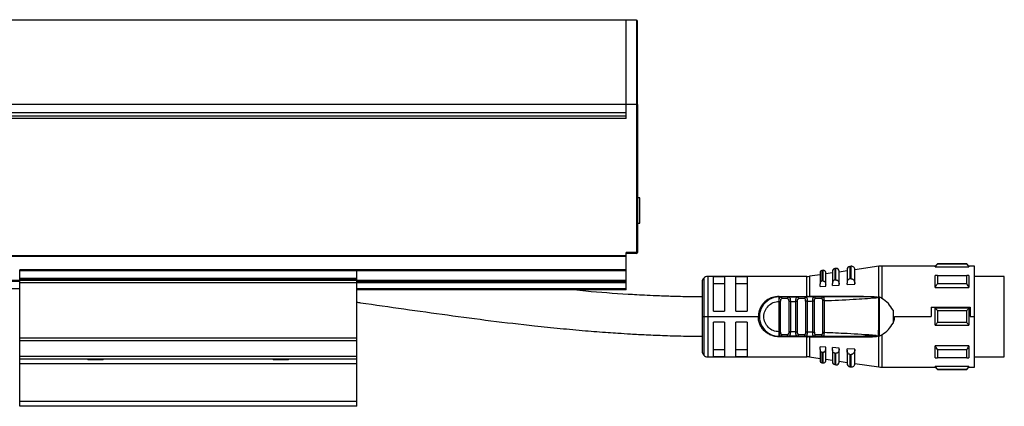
# Model space of a CAD drawing. Header units: millimetres. Extents: x -781 to 2310, y 413 to 796.
# Tile 5 of 9: x 206 to 381, y 570 to 639. Entities that reach past the tile are written whole.
import ezdxf

# ---------------------------------------------------------------- set-up
doc = ezdxf.new("R2010")
doc.units = ezdxf.units.MM

# ---------------------------------------------------------------- blocks, each defined once
blk = doc.blocks.new('Drawing View2')
at = {"color": 7, "linetype": 'Continuous', "lineweight": 25}
for p, q in [((48, 50.17), (-248, 50.17)), ((49.8, 50.17), (48, 50.17)), ((49.8, 50.17), (49.8, 35.17)), ((50, 35.17), (50, 49.97)), ((48, 35.17), (-248, 35.17)), ((48, 33.67), (48, 35.17)), ((49.8, 35.17), (48, 35.17)), ((49.8, 35.17), (49.8, 8.87)), ((49.8, 35.17), (50, 35.17)), ((50, 35.17), (50, 8.87)), ((48, 33.67), (-248, 33.67)), ((48, 32.67), (48, 33.67)), ((-248, 33.17), (48, 33.17)), ((48, 32.67), (-248, 32.67)), ((50.4, 18.56), (50, 18.56)), ((50.4, 14.06), (50.4, 18.56)), ((50, 14.06), (50.4, 14.06)), ((49.8, 8.87), (48, 8.87)), ((48, 8.26), (48, 8.87)), ((49.8, 8.73), (49.8, 8.87)), ((49.8, 8.87), (50, 8.87)), ((48, 8.26), (-248, 8.26)), ((48, 8.12), (-248, 8.12)), ((49.8, 8.67), (48, 8.67)), ((48, 8.12), (48, 8.26)), ((48, 5.73), (48, 8.12)), ((49.8, 8.67), (49.8, 8.73)), ((-60, 5.55), (-60, 5.75)), ((0, 5.75), (-60, 5.75)), ((0, 5.55), (-60, 5.55)), ((-60, 4.19), (-60, 5.55)), ((0, 5.55), (0, 5.75)), ((48, 5.73), (0, 5.73)), ((48, 5.59), (0, 5.59)), ((0, 4.19), (0, 5.55)), ((48, 5.59), (48, 5.73)), ((48, 3.87), (48, 5.59)), ((83.04, 5.67), (82.84, 5.64)), ((82.84, 5.64), (82.84, 3.76)), ((83.04, 3.78), (83.04, 5.67)), ((83.5, 3.2), (83.5, 5.27)), ((84.7, 5.47), (84.7, 3.33)), ((85.33, 6), (85.13, 5.97)), ((85.13, 5.97), (85.13, 3.94)), ((85.33, 3.95), (85.33, 6)), ((87.3, 5.57), (85.9, 5.37)), ((85.9, 3.22), (85.9, 5.5)), ((87.3, 5.76), (87.3, 3.4)), ((88.01, 6.38), (87.81, 6.35)), ((87.81, 6.35), (87.81, 4.14)), ((88.01, 4.16), (88.01, 6.38)), ((92.95, 6.39), (88.7, 5.78)), ((88.7, 3.25), (88.7, 5.79)), ((92.95, 0.92), (92.95, 6.39)), ((103, 6.43), (93.52, 6.43)), ((93.52, 6.43), (93.52, 0.66)), ((103.4, 6.83), (103, 6.43)), ((103, 6.3), (103, 6.43)), ((103, 6.3), (109, 6.3)), ((108.6, 6.83), (103.4, 6.83)), ((108.6, 6.77), (103.4, 6.77)), ((109, 6.43), (108.6, 6.83)), ((108.6, 6.77), (108.6, 6.83)), ((110, 6.43), (109, 6.43)), ((110, -2.57), (110, 6.43)), ((-60, 3.87), (-140, 3.87)), ((-60, 3.67), (-140, 3.67)), ((-60, 4.05), (-60, 4.19)), ((0, 4.19), (-60, 4.19)), ((0, 4.05), (-60, 4.05)), ((-60, 3.87), (-60, 4.05)), ((0, 3.87), (-60, 3.87)), ((-60, 3.47), (-60, 3.87)), ((0, 4.05), (0, 4.19)), ((0, 3.87), (0, 4.05)), ((0, 3.47), (0, 3.87)), ((48, 3.87), (0, 3.87)), ((48, 3.67), (0, 3.67)), ((48, 3.67), (48, 3.87)), ((48, 3.47), (48, 3.67)), ((61.5, 3.58), (61.5, -2.57)), ((61.79, 4.29), (61.79, -2.57)), ((80.17, 4.58), (62.5, 4.58)), ((62.5, 4.58), (62.5, -2.57)), ((65.5, 4.51), (63.5, 4.51)), ((63.5, -1.57), (63.5, 4.51)), ((65.5, 4.51), (65.5, -1.57)), ((69.5, 4.51), (67.5, 4.51)), ((67.5, -1.57), (67.5, 4.51)), ((69.5, 4.51), (69.5, -1.57)), ((80.17, 1.03), (80.17, 4.58)), ((82.5, 4.88), (80.6, 4.61)), ((80.6, 4.61), (80.6, 1.03)), ((82.5, 5.24), (82.5, 3.28)), ((84.7, 5.2), (83.5, 5.03)), ((88.01, 4.16), (88.1, 4.16)), ((103.4, 4.76), (108.6, 4.76)), ((109, 4.76), (109, 2.64)), ((115.3, 4.55), (110, 4.55)), ((115.3, -8.33), (115.3, 4.55)), ((-60, 2.37), (-140, 2.37)), ((0, 3.47), (-60, 3.47)), ((-60, -6.38), (-60, 3.47)), ((0, -6.38), (0, 3.47)), ((48, 3.47), (0, 3.47)), ((48, 2.37), (0, 2.37)), ((48, 2.17), (0, 2.17)), ((48, 2.37), (48, 3.47)), ((48, 2.17), (48, 2.37)), ((63.5, 3.34), (65.5, 3.34)), ((67.5, 3.34), (69.5, 3.34)), ((82.5, 2.79), (82.5, 3.28)), ((82.5, 2.79), (83.5, 2.86)), ((83.5, 2.86), (83.5, 3.2)), ((84.7, 2.95), (84.7, 3.33)), ((84.7, 2.95), (85.9, 3.03)), ((85.9, 3.03), (85.9, 3.22)), ((87.3, 3.13), (87.3, 3.4)), ((87.3, 3.13), (88.7, 3.23)), ((88.7, 3.23), (88.7, 3.25)), ((103, 2.64), (109, 2.64)), ((108.6, 3.29), (103.4, 3.29)), ((75.19, 0.13), (75.2, 0.34)), ((75.19, -5.27), (75.19, 0.13)), ((75.2, 1.03), (80.17, 1.03)), ((75.2, 0.93), (75.52, 0.93)), ((75.48, -5.27), (75.48, 0.13)), ((76.89, 0.93), (75.52, 0.93)), ((76.69, 0.63), (75.71, 0.63)), ((76.89, 0.93), (76.81, 0.91)), ((76.89, 0.93), (78.49, 0.93)), ((76.92, 0.14), (76.92, -5.28)), ((77.21, 0.14), (78.19, 0.15)), ((77.21, 0.14), (77.21, -5.28)), ((78.48, 0.15), (78.19, 0.15)), ((78.19, -5.29), (78.19, 0.15)), ((78.48, -5.29), (78.48, 0.15)), ((79.93, 0.93), (78.49, 0.93)), ((79.72, 0.63), (78.69, 0.63)), ((79.93, 0.93), (79.85, 0.91)), ((79.92, 0.18), (79.92, -5.33)), ((80.21, 0.18), (80.21, -5.33)), ((81.39, 0.93), (80.57, 0.93)), ((90.26, 1.04), (80.6, 1.03)), ((81.19, 0.21), (81.48, 0.21)), ((81.19, -5.35), (81.19, 0.21)), ((83.01, 0.93), (81.43, 0.93)), ((81.48, -5.35), (81.48, 0.21)), ((82.78, 0.63), (81.65, 0.63)), ((82.92, 0.27), (82.92, -5.41)), ((83.01, 0.93), (82.93, 0.91)), ((83.01, 0.93), (83.07, 0.9)), ((83.21, 0.27), (83.21, -5.41)), ((92.72, 0.83), (92.49, 0.79)), ((92.72, 0.83), (92.95, 0.92)), ((93.01, 0.92), (93, -6.06)), ((63.5, -1.57), (65.5, -1.57)), ((67.5, -1.57), (69.5, -1.57)), ((95.5, -1.43), (95.5, -3.71)), ((102.29, -0.91), (102.29, -2.57)), ((102.29, -0.91), (109.2, -0.91)), ((109, -1.07), (103, -1.07)), ((103.4, -1.51), (108.6, -1.51)), ((109, -1.07), (109, -4.07)), ((109.2, -0.91), (109.2, -2.57)), ((61.5, -2.57), (61.5, -8.72)), ((61.5, -2.57), (61.79, -2.57)), ((61.79, -2.57), (62.5, -2.57)), ((61.79, -2.57), (61.79, -9.43)), ((62.5, -2.57), (71.5, -2.57)), ((62.5, -2.57), (62.5, -9.72)), ((95.77, -2.57), (102.29, -2.57)), ((109.2, -2.57), (110, -2.57)), ((110, -11.57), (110, -2.57)), ((65.5, -3.57), (63.5, -3.57)), ((63.5, -9.65), (63.5, -3.57)), ((65.5, -3.57), (65.5, -9.65)), ((67.5, -9.65), (67.5, -3.57)), ((69.5, -3.57), (67.5, -3.57)), ((69.5, -3.57), (69.5, -9.65)), ((103, -4.07), (109, -4.07)), ((108.6, -3.63), (103.4, -3.63)), ((-60, -6.9), (-60, -6.38)), ((0, -6.38), (-60, -6.38)), ((0, -6.9), (-60, -6.9)), ((-60, -9.64), (-60, -6.9)), ((0, -6.9), (0, -6.38)), ((0, -9.64), (0, -6.9)), ((75.2, -5.44), (75.19, -5.27)), ((75.2, -5.48), (75.2, -5.44)), ((75.52, -6.07), (75.2, -6.07)), ((80.17, -6.17), (75.2, -6.17)), ((75.46, -6.06), (75.52, -6.07)), ((75.52, -6.07), (76.89, -6.07)), ((75.71, -5.77), (76.69, -5.77)), ((76.89, -6.07), (76.81, -6.05)), ((78.49, -6.07), (76.89, -6.07)), ((78.19, -5.29), (77.21, -5.28)), ((78.19, -5.29), (78.48, -5.29)), ((78.49, -6.07), (78.44, -6.05)), ((78.49, -6.07), (79.93, -6.07)), ((78.69, -5.77), (79.72, -5.77)), ((79.93, -6.07), (79.85, -6.05)), ((80.17, -6.07), (80.17, -6.17)), ((80.17, -9.72), (80.17, -6.17)), ((80.6, -6.17), (90.26, -6.19)), ((80.6, -6.17), (80.6, -9.75)), ((81.43, -6.07), (81.36, -6.04)), ((81.39, -6.06), (81.52, -6.05)), ((81.43, -6.07), (81.51, -6.05)), ((81.43, -6.07), (83.01, -6.07)), ((81.65, -5.77), (82.78, -5.77)), ((83.01, -6.07), (82.93, -6.05)), ((90.88, -6.07), (90.23, -6.07)), ((90.88, -6.07), (92.61, -6.07)), ((92.49, -5.93), (92.72, -5.98)), ((92.49, -5.93), (92.59, -5.96)), ((92.72, -5.98), (92.93, -6.06)), ((92.95, -11.53), (92.95, -6.06)), ((93, -6.06), (93.52, -5.81)), ((93.52, -5.81), (93.52, -11.57)), ((65.5, -8.49), (63.5, -8.49)), ((69.5, -8.49), (67.5, -8.49)), ((83.5, -8), (82.5, -7.93)), ((82.5, -8.42), (82.5, -7.93)), ((82.5, -8.42), (82.5, -10.39)), ((83.5, -8.34), (83.5, -8)), ((83.5, -10.42), (83.5, -8.34)), ((85.9, -8.18), (84.7, -8.09)), ((84.7, -8.47), (84.7, -8.09)), ((84.7, -8.47), (84.7, -10.62)), ((85.9, -8.36), (85.9, -8.18)), ((85.9, -10.65), (85.9, -8.36)), ((88.7, -8.37), (87.3, -8.28)), ((87.3, -8.54), (87.3, -8.28)), ((87.3, -8.54), (87.3, -10.9)), ((88.7, -8.4), (88.7, -8.37)), ((88.7, -10.93), (88.7, -8.4)), ((109, -7.79), (103, -7.79)), ((103.4, -8.43), (108.6, -8.43)), ((109, -7.79), (109, -9.91)), ((115.3, -9.7), (115.3, -8.33)), ((0, -9.64), (-60, -9.64)), ((-60, -10.12), (-60, -9.64)), ((0, -10.12), (-60, -10.12)), ((-60, -10.98), (-60, -10.12)), ((-47.93, -10.12), (-47.8, -10.25)), ((-45.2, -10.25), (-47.8, -10.25)), ((-45.2, -10.25), (-45.07, -10.12)), ((-14.93, -10.12), (-14.8, -10.25)), ((-12.2, -10.25), (-14.8, -10.25)), ((-12.2, -10.25), (-12.07, -10.12)), ((0, -10.12), (0, -9.64)), ((0, -10.98), (0, -10.12)), ((62.5, -9.72), (80.17, -9.72)), ((63.5, -9.65), (65.5, -9.65)), ((67.5, -9.65), (69.5, -9.65)), ((80.6, -9.75), (82.5, -10.03)), ((82.84, -8.91), (82.84, -10.78)), ((83.5, -10.17), (84.7, -10.34)), ((85.13, -9.08), (85.13, -11.11)), ((85.9, -10.52), (87.3, -10.72)), ((87.81, -9.29), (87.81, -11.5)), ((88.1, -9.3), (88.01, -9.3)), ((88.01, -11.53), (88.01, -9.3)), ((108.6, -9.91), (103.4, -9.91)), ((110, -9.7), (115.3, -9.7)), ((0, -10.98), (-60, -10.98)), ((-60, -17.67), (-60, -10.98)), ((0, -17.67), (0, -10.98)), ((82.84, -10.78), (83.04, -10.81)), ((85.13, -11.11), (85.33, -11.14)), ((87.81, -11.5), (88.01, -11.53)), ((88.7, -10.92), (92.95, -11.53)), ((93.52, -11.57), (103, -11.57)), ((109, -11.45), (103, -11.45)), ((103, -11.57), (103.4, -11.97)), ((103.4, -11.91), (108.6, -11.91)), ((103.4, -11.91), (103.4, -11.97)), ((103.4, -11.97), (108.6, -11.97)), ((108.6, -11.97), (109, -11.57)), ((109, -11.45), (109, -11.57)), ((109, -11.57), (110, -11.57)), ((0, -17.67), (-60, -17.67)), ((-60, -18.53), (-60, -17.67)), ((0, -18.53), (-60, -18.53)), ((0, -18.53), (0, -17.67))]:
    blk.add_line(p, q, dxfattribs=at)
at = {"color": 7, "linetype": 'Continuous', "lineweight": 25, "flags": 128}
for points in [[(103.4, 6.83), (103.4, 6.82), (103.4, 6.81), (103.4, 6.79), (103.4, 6.77)], [(109, 6.43), (109, 6.42), (109, 6.4), (109, 6.36), (109, 6.3)], [(83.04, 3.78), (82.93, 3.77), (82.84, 3.76)], [(85.33, 3.95), (85.22, 3.94), (85.13, 3.94)], [(88.01, 4.16), (87.9, 4.15), (87.81, 4.14)], [(103, 2.64), (103, 2.94), (103, 3.24), (103, 3.52), (103, 3.79), (103, 4.05), (103, 4.3), (103, 4.54), (103, 4.76)], [(103.4, 4.76), (103.4, 4.6), (103.4, 4.43), (103.4, 4.25), (103.4, 4.07), (103.4, 3.88), (103.4, 3.69), (103.4, 3.49), (103.4, 3.29)], [(108.6, 3.29), (108.6, 3.49), (108.6, 3.69), (108.6, 3.88), (108.6, 4.07), (108.6, 4.25), (108.6, 4.43), (108.6, 4.6), (108.6, 4.76)], [(75.52, 0.93), (75.56, 0.92), (75.59, 0.91), (75.63, 0.88), (75.66, 0.84), (75.68, 0.79), (75.7, 0.74), (75.71, 0.69), (75.71, 0.63)], [(103, -4.07), (103, -3.7), (103, -3.32), (103, -2.95), (103, -2.57), (103, -2.2), (103, -1.82), (103, -1.44), (103, -1.07)], [(103.4, -1.51), (103.4, -1.78), (103.4, -2.04), (103.4, -2.31), (103.4, -2.57), (103.4, -2.84), (103.4, -3.1), (103.4, -3.37), (103.4, -3.63)], [(108.6, -3.63), (108.6, -3.37), (108.6, -3.1), (108.6, -2.84), (108.6, -2.57), (108.6, -2.31), (108.6, -2.04), (108.6, -1.78), (108.6, -1.51)], [(75.52, -6.07), (75.56, -6.07), (75.59, -6.05), (75.63, -6.02), (75.66, -5.98), (75.68, -5.94), (75.7, -5.89), (75.71, -5.83), (75.71, -5.77)], [(92.49, -5.93), (92.68, -6), (92.7, -6.01), (92.71, -6.01), (92.71, -6.01), (92.72, -6.02), (92.72, -6.02), (92.72, -6.02), (92.72, -6.02), (92.72, -6.02), (92.72, -6.02)], [(103, -9.91), (103, -9.68), (103, -9.45), (103, -9.2), (103, -8.94), (103, -8.66), (103, -8.38), (103, -8.09), (103, -7.79)], [(103.4, -8.43), (103.4, -8.63), (103.4, -8.83), (103.4, -9.02), (103.4, -9.21), (103.4, -9.39), (103.4, -9.57), (103.4, -9.74), (103.4, -9.91)], [(108.6, -9.91), (108.6, -9.74), (108.6, -9.57), (108.6, -9.39), (108.6, -9.21), (108.6, -9.02), (108.6, -8.83), (108.6, -8.63), (108.6, -8.43)], [(82.84, -8.91), (82.96, -8.91), (83.04, -8.92)], [(83.04, -10.81), (83.04, -10.79), (83.04, -10.59), (83.04, -10.21), (83.04, -9.65), (83.04, -8.92)], [(85.13, -9.08), (85.24, -9.09), (85.33, -9.1)], [(85.33, -11.14), (85.33, -11.11), (85.33, -10.91), (85.33, -10.49), (85.33, -9.88), (85.33, -9.1)], [(87.81, -9.29), (87.93, -9.29), (88.01, -9.3)], [(103, -11.57), (103, -11.56), (103, -11.54), (103, -11.5), (103, -11.45)], [(108.6, -11.97), (108.6, -11.97), (108.6, -11.96), (108.6, -11.94), (108.6, -11.91)]]:
    blk.add_lwpolyline(points, dxfattribs=at)
at = {"color": 7, "linetype": 'Continuous', "lineweight": 25}
for centre, radius, start, end in [((49.8, 49.97), 0.2, 0.0139, 90), ((49.8, 8.87), 0.2, 270, 360), ((82.9, 5.24), 0.4, 98.1899, 180), ((83.1, 5.27), 0.4, 0, 98.1899), ((85.2, 5.47), 0.5, 98.1899, 180), ((85.4, 5.5), 0.5, 0, 98.1899), ((87.9, 5.76), 0.6, 98.1899, 180), ((88.1, 5.79), 0.6, 0, 98.1899), ((93.52, 2.43), 4, 90, 98.1899), ((62.5, 3.58), 1, 135, 180), ((62.5, 3.58), 1, 90, 135), ((80.17, 7.58), 3, 270, 278.1899), ((75.2, -2.57), 3.5, 90, 270.0002), ((78.43, 0.67), 0.266, 351.1423, 76.7856), ((-80.42, 1.01), 160.58, 359.9707, 0.0061), ((80.45, 1.01), 0.142, 322.5755, 5.7889), ((81.38, 0.66), 0.269, 352.5997, 79.8789), ((78.43, -5.81), 0.266, 283.2147, 8.8578), ((80.33, -6.18), 0.261, 1.6222, 23.1757), ((62.5, -8.72), 1, 180, 225), ((62.5, -8.72), 1, 225, 270), ((80.17, -12.72), 3, 81.8101, 90), ((82.9, -10.39), 0.4, 180, 261.8101), ((83.1, -10.42), 0.4, 261.8101, 0), ((85.2, -10.62), 0.5, 180, 261.8101), ((85.4, -10.65), 0.5, 261.8101, 0), ((87.9, -10.9), 0.6, 180, 261.8101), ((88.1, -10.93), 0.6, 261.8101, 0), ((93.52, -7.57), 4, 261.8101, 270)]:
    blk.add_arc(centre, radius, start, end, dxfattribs=at)
for points, knots in [([(48, 35.17), (48, 36.15), (48, 38.12), (48, 40.95), (48, 43.56), (48, 45.85), (48, 47.72), (48, 49.13), (48, 49.94), (48, 50.27), (48, 50.17), (48, 50.17)], [0, 0, 0, 0, 0.124998, 0.249997, 0.374995, 0.499994, 0.624992, 0.74999, 0.874989, 0.999987, 1, 1, 1, 1]), ([(103, 6.3), (103.07, 6.39), (103.2, 6.55), (103.34, 6.7), (103.4, 6.77)], [0, 0, 0, 0, 0.553792, 1, 1, 1, 1]), ([(108.6, 6.77), (108.68, 6.68), (108.81, 6.53), (108.94, 6.37), (109, 6.3)], [0, 0, 0, 0, 0.566189, 1, 1, 1, 1]), ([(82.84, 3.76), (82.82, 3.76), (82.78, 3.75), (82.7, 3.72), (82.6, 3.63), (82.52, 3.48), (82.51, 3.35), (82.5, 3.28)], [0, 0, 0, 0, 0.096571, 0.197429, 0.41274, 0.676188, 1, 1, 1, 1]), ([(83.04, 3.78), (83.05, 3.78), (83.07, 3.78), (83.09, 3.78), (83.1, 3.78)], [0, 0, 0, 0, 0.553505, 1, 1, 1, 1]), ([(83.1, 3.78), (83.12, 3.77), (83.17, 3.76), (83.26, 3.72), (83.38, 3.62), (83.48, 3.43), (83.49, 3.28), (83.5, 3.2)], [0, 0, 0, 0, 0.092113, 0.190371, 0.409273, 0.68628, 1, 1, 1, 1]), ([(85.13, 3.94), (85.1, 3.93), (85.05, 3.93), (84.95, 3.88), (84.83, 3.78), (84.72, 3.58), (84.71, 3.42), (84.7, 3.33)], [0, 0, 0, 0, 0.095358, 0.192264, 0.405805, 0.669689, 1, 1, 1, 1]), ([(85.33, 3.95), (85.34, 3.95), (85.37, 3.95), (85.39, 3.95), (85.4, 3.95)], [0, 0, 0, 0, 0.553052, 1, 1, 1, 1]), ([(85.4, 3.95), (85.43, 3.95), (85.49, 3.94), (85.61, 3.88), (85.75, 3.75), (85.87, 3.51), (85.89, 3.32), (85.9, 3.22)], [0, 0, 0, 0, 0.090894, 0.187707, 0.403221, 0.680517, 1, 1, 1, 1]), ([(87.81, 4.14), (87.78, 4.14), (87.72, 4.13), (87.6, 4.08), (87.45, 3.95), (87.32, 3.71), (87.31, 3.51), (87.3, 3.4)], [0, 0, 0, 0, 0.09377, 0.189049, 0.400199, 0.66412, 1, 1, 1, 1]), ([(88.1, 4.16), (88.13, 4.15), (88.21, 4.14), (88.35, 4.07), (88.52, 3.91), (88.67, 3.62), (88.69, 3.38), (88.7, 3.25)], [0, 0, 0, 0, 0.089482, 0.184693, 0.396628, 0.674165, 1, 1, 1, 1]), ([(103.4, 4.76), (103.32, 4.76), (103.19, 4.76), (103.06, 4.76), (103, 4.76)], [0, 0, 0, 0, 0.566235, 1, 1, 1, 1]), ([(109, 4.76), (108.93, 4.76), (108.8, 4.76), (108.66, 4.76), (108.6, 4.76)], [0, 0, 0, 0, 0.553742, 1, 1, 1, 1]), ([(61.5, 0.94), (60.86, 0.94), (59.2, 0.95), (56.68, 1.01), (54.05, 1.1), (51.83, 1.2), (49.96, 1.29), (46.33, 1.51), (42.58, 1.75), (39.35, 2.1), (38.63, 2.17)], [0, 0, 0, 0, 0.084202, 0.216349, 0.330994, 0.42814, 0.507782, 0.575585, 0.905031, 1, 1, 1, 1]), ([(103, 2.64), (103.07, 2.76), (103.2, 2.98), (103.34, 3.19), (103.4, 3.29)], [0, 0, 0, 0, 0.553792, 1, 1, 1, 1]), ([(108.6, 3.29), (108.68, 3.16), (108.81, 2.95), (108.94, 2.74), (109, 2.64)], [0, 0, 0, 0, 0.566189, 1, 1, 1, 1]), ([(0, 0), (0.23, -0.03), (5.61, -0.79), (16.15, -2.33), (28.01, -3.83), (36.21, -4.67), (40.57, -5.07), (44, -5.34), (46.69, -5.52), (48.95, -5.66), (51.72, -5.81), (55.01, -5.94), (58.33, -6.04), (60.55, -6.06), (61.5, -6.06)], [0, 0, 0, 0, 0.011109, 0.263904, 0.516671, 0.59081, 0.663396, 0.729408, 0.757596, 0.794117, 0.839006, 0.892292, 0.95402, 1, 1, 1, 1]), ([(75.2, 1.03), (74.79, 0.99), (74.09, 0.92), (73.04, 0.42), (72.19, -0.35), (71.61, -1.44), (71.53, -2.2), (71.5, -2.57)], [0, 0, 0, 0, 0.208658, 0.361333, 0.608024, 0.810846, 1, 1, 1, 1]), ([(75.19, -5.27), (74.84, -5.23), (74.14, -5.15), (73.24, -4.52), (72.64, -3.63), (72.43, -2.57), (72.64, -1.51), (73.24, -0.62), (74.14, 0), (74.84, 0.09), (75.19, 0.13)], [0, 0, 0, 0, 0.125, 0.249999, 0.374999, 0.499999, 0.624999, 0.749999, 0.875, 1, 1, 1, 1]), ([(75.19, 0.13), (75.23, 0.13), (75.3, 0.13), (75.39, 0.13), (75.45, 0.13), (75.47, 0.13), (75.48, 0.13)], [0, 0, 0, 0, 0.2834415, 0.5737117, 0.7945205, 1, 1, 1, 1]), ([(75.2, 0.34), (75.21, 0.42), (75.22, 0.59), (75.27, 0.78), (75.36, 0.91), (75.47, 0.92), (75.52, 0.93)], [0, 0, 0, 0, 0.251806, 0.491341, 0.733602, 1, 1, 1, 1]), ([(75.2, 0.34), (75.2, 0.42), (75.2, 0.58), (75.2, 0.77), (75.2, 0.9), (75.2, 0.92), (75.2, 0.93)], [0, 0, 0, 0, 0.25, 0.5, 0.75, 1, 1, 1, 1]), ([(75.6, 0.91), (75.56, 0.91), (75.52, 0.92), (75.48, 0.92), (75.46, 0.92)], [0, 0, 0, 0, 0.708064, 1, 1, 1, 1]), ([(75.48, 0.13), (75.48, 0.2), (75.49, 0.33), (75.51, 0.47), (75.55, 0.56), (75.59, 0.6), (75.65, 0.62), (75.69, 0.63), (75.71, 0.63)], [0, 0, 0, 0, 0.273649, 0.530658, 0.645969, 0.758681, 0.874843, 1, 1, 1, 1]), ([(76.69, 0.63), (76.71, 0.63), (76.74, 0.62), (76.79, 0.6), (76.83, 0.56), (76.87, 0.5), (76.89, 0.43), (76.91, 0.31), (76.92, 0.21), (76.92, 0.14)], [0, 0, 0, 0, 0.100093, 0.203981, 0.319404, 0.436084, 0.574026, 0.710678, 1, 1, 1, 1]), ([(76.94, 0.92), (76.93, 0.92), (76.88, 0.92), (76.84, 0.91), (76.81, 0.91)], [0, 0, 0, 0, 0.283704, 1, 1, 1, 1]), ([(76.9, 0.92), (76.9, 0.92), (76.87, 0.92), (76.84, 0.91), (76.81, 0.91)], [0, 0, 0, 0, 0.016659, 1, 1, 1, 1]), ([(76.89, 0.93), (76.94, 0.92), (77.04, 0.91), (77.12, 0.78), (77.17, 0.63), (77.19, 0.49), (77.2, 0.32), (77.21, 0.2), (77.21, 0.14)], [0, 0, 0, 0, 0.226087, 0.46364, 0.589382, 0.720309, 0.857009, 1, 1, 1, 1]), ([(78.19, 0.15), (78.19, 0.21), (78.19, 0.32), (78.21, 0.49), (78.23, 0.63), (78.27, 0.78), (78.34, 0.89), (78.41, 0.91), (78.44, 0.91)], [0, 0, 0, 0, 0.153263, 0.300654, 0.442691, 0.579951, 0.841561, 1, 1, 1, 1]), ([(78.57, 0.91), (78.54, 0.91), (78.5, 0.92), (78.46, 0.92), (78.44, 0.92)], [0, 0, 0, 0, 0.723081, 1, 1, 1, 1]), ([(78.48, 0.15), (78.48, 0.22), (78.49, 0.34), (78.51, 0.48), (78.55, 0.56), (78.59, 0.6), (78.63, 0.62), (78.67, 0.63), (78.69, 0.63)], [0, 0, 0, 0, 0.2936633, 0.5431265, 0.6545382, 0.764313, 0.877837, 1, 1, 1, 1]), ([(79.92, 0.18), (79.92, 0.26), (79.92, 0.36), (79.9, 0.47), (79.87, 0.54), (79.82, 0.6), (79.77, 0.63), (79.74, 0.63), (79.72, 0.63)], [0, 0, 0, 0, 0.352949, 0.448029, 0.563779, 0.81412, 0.91481, 1, 1, 1, 1]), ([(79.98, 0.92), (79.97, 0.92), (79.92, 0.92), (79.88, 0.91), (79.85, 0.91)], [0, 0, 0, 0, 0.289044, 1, 1, 1, 1]), ([(79.95, 0.92), (79.95, 0.92), (79.92, 0.92), (79.89, 0.92), (79.87, 0.91)], [0, 0, 0, 0, 0.134894, 1, 1, 1, 1]), ([(81.43, 0.93), (81.15, 0.93), (80.65, 0.93), (80.15, 0.93), (79.93, 0.93)], [0, 0, 0, 0, 0.559997, 1, 1, 1, 1]), ([(79.98, 0.91), (80.01, 0.9), (80.06, 0.89), (80.11, 0.81), (80.16, 0.69), (80.19, 0.53), (80.2, 0.34), (80.2, 0.23), (80.21, 0.18)], [0, 0, 0, 0, 0.178026, 0.320935, 0.467042, 0.72331, 0.860952, 1, 1, 1, 1]), ([(80.38, 1.03), (80.34, 1.03), (80.27, 1.03), (80.2, 1.03), (80.17, 1.03)], [0, 0, 0, 0, 0.5601146, 1, 1, 1, 1]), ([(80.21, 0.18), (80.39, 0.19), (80.72, 0.2), (81.05, 0.2), (81.19, 0.21)], [0, 0, 0, 0, 0.560004, 1, 1, 1, 1]), ([(80.38, 1.03), (80.42, 1.03), (80.49, 1.03), (80.56, 1.03), (80.6, 1.03)], [0, 0, 0, 0, 0.560253, 1, 1, 1, 1]), ([(81.19, 0.21), (81.19, 0.26), (81.19, 0.35), (81.2, 0.49), (81.21, 0.62), (81.24, 0.73), (81.27, 0.82), (81.32, 0.91), (81.39, 0.92), (81.43, 0.93)], [0, 0, 0, 0, 0.131677, 0.246457, 0.371122, 0.49486, 0.621291, 0.748858, 1, 1, 1, 1]), ([(81.52, 0.91), (81.47, 0.91), (81.41, 0.92), (81.37, 0.91), (81.36, 0.91)], [0, 0, 0, 0, 0.804155, 1, 1, 1, 1]), ([(81.48, 0.21), (81.48, 0.27), (81.49, 0.38), (81.51, 0.5), (81.54, 0.56), (81.57, 0.6), (81.6, 0.62), (81.64, 0.63), (81.65, 0.63)], [0, 0, 0, 0, 0.292481, 0.542411, 0.658598, 0.770774, 0.885396, 1, 1, 1, 1]), ([(82.93, 0.91), (82.93, 0.91), (82.9, 0.9), (82.85, 0.84), (82.79, 0.75), (82.78, 0.67), (82.78, 0.63)], [0, 0, 0, 0, 0.015749, 0.343833, 0.671916, 1, 1, 1, 1]), ([(82.78, 0.63), (82.79, 0.63), (82.82, 0.62), (82.85, 0.6), (82.87, 0.57), (82.9, 0.51), (82.92, 0.41), (82.92, 0.32), (82.92, 0.27)], [0, 0, 0, 0, 0.12329, 0.238914, 0.351741, 0.466997, 0.720832, 1, 1, 1, 1]), ([(83.07, 0.91), (83.06, 0.91), (83.02, 0.92), (82.96, 0.91), (82.92, 0.91)], [0, 0, 0, 0, 0.205846, 1, 1, 1, 1]), ([(83.07, 0.91), (83.06, 0.91), (83.02, 0.92), (82.96, 0.91), (82.92, 0.91)], [0, 0, 0, 0, 0.207224, 1, 1, 1, 1]), ([(90.23, 0.93), (88.89, 0.93), (86.48, 0.93), (84.07, 0.93), (83.01, 0.93)], [0, 0, 0, 0, 0.5599108, 1, 1, 1, 1]), ([(90.23, 0.93), (88.43, 0.93), (86.03, 0.93), (83.64, 0.93), (83.06, 0.93)], [0, 0, 0, 0, 0.754674, 1, 1, 1, 1]), ([(83.07, 0.9), (83.08, 0.9), (83.11, 0.89), (83.14, 0.82), (83.17, 0.72), (83.19, 0.58), (83.2, 0.41), (83.2, 0.32), (83.21, 0.27)], [0, 0, 0, 0, 0.121859, 0.273157, 0.421419, 0.691126, 0.842991, 1, 1, 1, 1]), ([(83.21, 0.27), (84.94, 0.34), (88.04, 0.47), (91.13, 0.69), (92.49, 0.79)], [0, 0, 0, 0, 0.560093, 1, 1, 1, 1]), ([(90.23, 0.93), (90.24, 0.93), (90.24, 0.93), (90.25, 0.96), (90.26, 1), (90.26, 1.03), (90.26, 1.04)], [0, 0, 0, 0, 0.244855, 0.499998, 0.755142, 1, 1, 1, 1]), ([(92.49, 0.79), (92.55, 0.82), (92.62, 0.85), (92.71, 0.86), (92.72, 0.87), (92.72, 0.87), (92.72, 0.87), (92.72, 0.87), (92.72, 0.87), (92.72, 0.87), (92.72, 0.87), (92.72, 0.88), (92.69, 0.88), (92.64, 0.89), (92.28, 0.91), (91.47, 0.92), (90.7, 0.93), (90.23, 0.93)], [0, 0, 0, 0, 0.07257, 0.088505, 0.089278, 0.089587, 0.089854, 0.090095, 0.090329, 0.090579, 0.090862, 0.09157, 0.095174, 0.116976, 0.157001, 0.483088, 1, 1, 1, 1]), ([(90.26, 1.04), (90.89, 1.04), (91.67, 1.04), (92.48, 0.96), (92.67, 0.9), (92.71, 0.87), (92.72, 0.86), (92.72, 0.85), (92.72, 0.84), (92.72, 0.83)], [0, 0, 0, 0, 0.747452, 0.930455, 0.976205, 0.983505, 0.989542, 0.994803, 1, 1, 1, 1]), ([(92.7, 0.85), (92.7, 0.85), (92.7, 0.85), (92.69, 0.84), (92.67, 0.83), (92.65, 0.83), (92.64, 0.82)], [0, 0, 0, 0, 0.068493, 0.149045, 0.357724, 1, 1, 1, 1]), ([(92.93, -6.06), (92.93, -5.63), (92.93, -4.46), (92.94, -2.14), (92.95, -0.24), (92.95, 0.92)], [0, 0, 0, 0, 0.184907, 0.500254, 1, 1, 1, 1]), ([(93.01, 0.92), (93, 0.92), (92.98, 0.92), (92.96, 0.92), (92.95, 0.92)], [0, 0, 0, 0, 0.483177, 1, 1, 1, 1]), ([(93.52, 0.66), (93.43, 0.72), (93.27, 0.83), (93.09, 0.89), (93.01, 0.92)], [0, 0, 0, 0, 0.580302, 1, 1, 1, 1]), ([(95.5, -1.43), (95.24, -1.02), (94.72, -0.18), (93.92, 0.38), (93.52, 0.66)], [0, 0, 0, 0, 0.4964411, 1, 1, 1, 1]), ([(103.4, -1.51), (103.32, -1.43), (103.19, -1.29), (103.06, -1.14), (103, -1.07)], [0, 0, 0, 0, 0.5661891, 1, 1, 1, 1]), ([(109, -1.07), (108.93, -1.15), (108.8, -1.3), (108.66, -1.45), (108.6, -1.51)], [0, 0, 0, 0, 0.553792, 1, 1, 1, 1]), ([(75.2, -6.17), (75, -6.17), (74.57, -6.15), (73.91, -5.96), (73.22, -5.65), (72.61, -5.18), (72.11, -4.6), (71.76, -3.94), (71.53, -3.25), (71.51, -2.79), (71.5, -2.57)], [0, 0, 0, 0, 0.100151, 0.221889, 0.356843, 0.49447, 0.62838, 0.762937, 0.888378, 1, 1, 1, 1]), ([(95.5, -3.71), (95.59, -3.49), (95.74, -3.13), (95.76, -2.73), (95.77, -2.57)], [0, 0, 0, 0, 0.597948, 1, 1, 1, 1]), ([(93.52, -5.81), (93.92, -5.52), (94.72, -4.96), (95.24, -4.13), (95.5, -3.71)], [0, 0, 0, 0, 0.503559, 1, 1, 1, 1]), ([(103, -4.07), (103.07, -3.99), (103.2, -3.84), (103.34, -3.69), (103.4, -3.63)], [0, 0, 0, 0, 0.553792, 1, 1, 1, 1]), ([(108.6, -3.63), (108.68, -3.71), (108.81, -3.86), (108.94, -4.01), (109, -4.07)], [0, 0, 0, 0, 0.5661892, 1, 1, 1, 1]), ([(75.2, -6.07), (75.2, -6.06), (75.2, -6.05), (75.2, -5.92), (75.2, -5.73), (75.2, -5.56), (75.2, -5.48)], [0, 0, 0, 0, 0.25, 0.5, 0.75, 1, 1, 1, 1]), ([(75.2, -5.48), (75.21, -5.57), (75.22, -5.74), (75.27, -5.92), (75.35, -6.04), (75.43, -6.05), (75.46, -6.06)], [0, 0, 0, 0, 0.270553, 0.542099, 0.814006, 1, 1, 1, 1]), ([(75.46, -6.06), (75.48, -6.06), (75.52, -6.07), (75.56, -6.06), (75.6, -6.05)], [0, 0, 0, 0, 0.294902, 1, 1, 1, 1]), ([(75.71, -5.77), (75.69, -5.77), (75.65, -5.77), (75.59, -5.74), (75.55, -5.7), (75.51, -5.62), (75.49, -5.47), (75.48, -5.34), (75.48, -5.27)], [0, 0, 0, 0, 0.125212, 0.241394, 0.354087, 0.469338, 0.726349, 1, 1, 1, 1]), ([(75.49, -6.06), (75.5, -6.06), (75.53, -6.07), (75.56, -6.06), (75.59, -6.05)], [0, 0, 0, 0, 0.116327, 1, 1, 1, 1]), ([(76.92, -5.28), (76.92, -5.3), (76.92, -5.37), (76.91, -5.5), (76.88, -5.62), (76.84, -5.7), (76.8, -5.74), (76.75, -5.77), (76.71, -5.77), (76.69, -5.77)], [0, 0, 0, 0, 0.09964, 0.282254, 0.560634, 0.674404, 0.782627, 0.889659, 1, 1, 1, 1]), ([(76.81, -6.05), (76.84, -6.06), (76.88, -6.07), (76.93, -6.06), (76.94, -6.06)], [0, 0, 0, 0, 0.719813, 1, 1, 1, 1]), ([(77.21, -5.28), (77.21, -5.34), (77.2, -5.47), (77.19, -5.64), (77.16, -5.78), (77.11, -5.93), (77.04, -6.05), (76.94, -6.06), (76.89, -6.07)], [0, 0, 0, 0, 0.144729, 0.283823, 0.416344, 0.542823, 0.779088, 1, 1, 1, 1]), ([(78.44, -6.05), (78.41, -6.05), (78.34, -6.03), (78.29, -5.95), (78.25, -5.86), (78.22, -5.74), (78.2, -5.6), (78.19, -5.45), (78.19, -5.35), (78.19, -5.29)], [0, 0, 0, 0, 0.191625, 0.322338, 0.460908, 0.599594, 0.728496, 0.861844, 1, 1, 1, 1]), ([(78.44, -6.06), (78.45, -6.06), (78.5, -6.07), (78.54, -6.06), (78.57, -6.05)], [0, 0, 0, 0, 0.283461, 1, 1, 1, 1]), ([(78.69, -5.77), (78.67, -5.77), (78.63, -5.76), (78.58, -5.74), (78.55, -5.7), (78.51, -5.62), (78.48, -5.49), (78.48, -5.36), (78.48, -5.29)], [0, 0, 0, 0, 0.128473, 0.244247, 0.350551, 0.471184, 0.69326, 1, 1, 1, 1]), ([(79.92, -5.33), (79.92, -5.39), (79.91, -5.49), (79.9, -5.6), (79.88, -5.67), (79.85, -5.71), (79.82, -5.75), (79.78, -5.77), (79.74, -5.77), (79.72, -5.77)], [0, 0, 0, 0, 0.311224, 0.44031, 0.555819, 0.666654, 0.779304, 0.885992, 1, 1, 1, 1]), ([(79.85, -6.05), (79.88, -6.06), (79.92, -6.07), (79.97, -6.06), (79.98, -6.06)], [0, 0, 0, 0, 0.70966, 1, 1, 1, 1]), ([(79.87, -6.05), (79.9, -6.06), (79.92, -6.07), (79.95, -6.06), (79.95, -6.06)], [0, 0, 0, 0, 0.867654, 1, 1, 1, 1]), ([(79.93, -6.07), (80.21, -6.07), (80.71, -6.07), (81.21, -6.07), (81.43, -6.07)], [0, 0, 0, 0, 0.560003, 1, 1, 1, 1]), ([(80.21, -5.33), (80.2, -5.38), (80.2, -5.48), (80.19, -5.62), (80.17, -5.75), (80.15, -5.87), (80.11, -5.96), (80.06, -6.04), (80.01, -6.05), (79.98, -6.06)], [0, 0, 0, 0, 0.142851, 0.266457, 0.399494, 0.536019, 0.681612, 0.823811, 1, 1, 1, 1]), ([(80.17, -6.17), (80.21, -6.17), (80.28, -6.17), (80.35, -6.17), (80.38, -6.17)], [0, 0, 0, 0, 0.559726, 1, 1, 1, 1]), ([(81.19, -5.35), (81.01, -5.35), (80.68, -5.34), (80.35, -5.33), (80.21, -5.33)], [0, 0, 0, 0, 0.559996, 1, 1, 1, 1]), ([(80.6, -6.17), (80.56, -6.17), (80.49, -6.17), (80.41, -6.17), (80.38, -6.17)], [0, 0, 0, 0, 0.559933, 1, 1, 1, 1]), ([(81.36, -6.04), (81.34, -6.04), (81.3, -6.03), (81.27, -5.96), (81.22, -5.84), (81.2, -5.69), (81.19, -5.51), (81.19, -5.4), (81.19, -5.35)], [0, 0, 0, 0, 0.119693, 0.270394, 0.418528, 0.688523, 0.8415, 1, 1, 1, 1]), ([(81.36, -6.05), (81.37, -6.05), (81.41, -6.07), (81.47, -6.06), (81.52, -6.05)], [0, 0, 0, 0, 0.20062, 1, 1, 1, 1]), ([(81.48, -5.35), (81.48, -5.41), (81.49, -5.52), (81.51, -5.64), (81.54, -5.71), (81.57, -5.74), (81.6, -5.76), (81.63, -5.77), (81.65, -5.77)], [0, 0, 0, 0, 0.293938, 0.540178, 0.655586, 0.767353, 0.880533, 1, 1, 1, 1]), ([(81.51, -6.05), (81.51, -6.05), (81.54, -6.04), (81.59, -5.99), (81.64, -5.89), (81.65, -5.81), (81.65, -5.77)], [0, 0, 0, 0, 0.014681, 0.343121, 0.67156, 1, 1, 1, 1]), ([(82.92, -5.41), (82.92, -5.46), (82.92, -5.55), (82.9, -5.66), (82.87, -5.71), (82.85, -5.74), (82.82, -5.77), (82.79, -5.77), (82.78, -5.77)], [0, 0, 0, 0, 0.28581, 0.527125, 0.644861, 0.759423, 0.876123, 1, 1, 1, 1]), ([(82.93, -6.05), (82.93, -6.05), (82.9, -6.04), (82.85, -5.99), (82.79, -5.89), (82.78, -5.81), (82.78, -5.77)], [0, 0, 0, 0, 0.015329, 0.343553, 0.671776, 1, 1, 1, 1]), ([(82.92, -6.05), (82.96, -6.06), (83.02, -6.07), (83.06, -6.05), (83.07, -6.05)], [0, 0, 0, 0, 0.792373, 1, 1, 1, 1]), ([(83.21, -5.41), (83.2, -5.46), (83.2, -5.55), (83.19, -5.72), (83.17, -5.86), (83.14, -5.97), (83.1, -6.05), (83.05, -6.06), (83.01, -6.07)], [0, 0, 0, 0, 0.133503, 0.262655, 0.492012, 0.617466, 0.745184, 1, 1, 1, 1]), ([(83.01, -6.07), (84.36, -6.07), (86.77, -6.07), (89.17, -6.07), (90.23, -6.07)], [0, 0, 0, 0, 0.560035, 1, 1, 1, 1]), ([(92.49, -5.93), (90.76, -5.81), (87.67, -5.59), (84.57, -5.47), (83.21, -5.41)], [0, 0, 0, 0, 0.55991, 1, 1, 1, 1]), ([(90.23, -6.07), (90.23, -6.07), (90.24, -6.07), (90.24, -6.08), (90.24, -6.08)], [0, 0, 0, 0, 0.3739261, 1, 1, 1, 1]), ([(90.24, -6.08), (90.24, -6.08), (90.24, -6.08), (90.25, -6.1), (90.26, -6.14), (90.26, -6.17), (90.26, -6.19)], [0, 0, 0, 0, 0.006011, 0.337638, 0.688269, 1, 1, 1, 1]), ([(90.26, -6.19), (90.97, -6.19), (91.77, -6.18), (92.62, -6.09), (92.71, -6.03), (92.72, -6.02), (92.73, -6), (92.72, -5.99), (92.72, -5.98), (92.72, -5.98)], [0, 0, 0, 0, 0.847359, 0.965598, 0.977144, 0.983437, 0.988904, 0.994214, 1, 1, 1, 1]), ([(92.59, -5.96), (92.61, -5.96), (92.65, -5.97), (92.68, -5.98), (92.69, -5.99), (92.7, -5.99), (92.7, -6), (92.7, -6), (92.7, -6), (92.7, -6), (92.7, -6), (92.68, -6.02), (92.31, -6.05), (91.71, -6.06), (91.13, -6.06), (90.88, -6.07)], [0, 0, 0, 0, 0.0306191, 0.0498114, 0.0539473, 0.0573562, 0.058786, 0.0600837, 0.0607213, 0.0613767, 0.0628217, 0.0664297, 0.100162, 0.6265333, 1, 1, 1, 1]), ([(92.95, -6.06), (92.95, -6.06), (92.94, -6.06), (92.93, -6.06), (92.93, -6.06)], [0, 0, 0, 0, 0.5523958, 1, 1, 1, 1]), ([(92.95, -6.06), (92.96, -6.06), (92.98, -6.07), (92.99, -6.06), (93, -6.06)], [0, 0, 0, 0, 0.5006137, 1, 1, 1, 1]), ([(82.5, -8.42), (82.51, -8.49), (82.52, -8.62), (82.6, -8.78), (82.7, -8.86), (82.78, -8.9), (82.82, -8.9), (82.84, -8.91)], [0, 0, 0, 0, 0.323921, 0.5874, 0.803788, 0.901229, 1, 1, 1, 1]), ([(83.1, -8.92), (83.15, -8.91), (83.25, -8.88), (83.38, -8.76), (83.48, -8.57), (83.49, -8.42), (83.5, -8.34)], [0, 0, 0, 0, 0.1848998, 0.4087119, 0.6859847, 1, 1, 1, 1]), ([(85.13, -9.08), (85.1, -9.08), (85.05, -9.07), (84.95, -9.03), (84.83, -8.92), (84.72, -8.72), (84.71, -8.56), (84.7, -8.47)], [0, 0, 0, 0, 0.097342, 0.196469, 0.405839, 0.669699, 1, 1, 1, 1]), ([(85.9, -8.36), (85.89, -8.46), (85.88, -8.64), (85.76, -8.88), (85.62, -9.02), (85.49, -9.08), (85.43, -9.09), (85.4, -9.1)], [0, 0, 0, 0, 0.30579, 0.570569, 0.801387, 0.904132, 1, 1, 1, 1]), ([(87.81, -9.29), (87.78, -9.28), (87.72, -9.27), (87.6, -9.22), (87.45, -9.09), (87.32, -8.85), (87.31, -8.65), (87.3, -8.54)], [0, 0, 0, 0, 0.095969, 0.193666, 0.400239, 0.664134, 1, 1, 1, 1]), ([(88.7, -8.4), (88.69, -8.52), (88.67, -8.76), (88.52, -9.05), (88.35, -9.21), (88.21, -9.28), (88.13, -9.29), (88.1, -9.3)], [0, 0, 0, 0, 0.325938, 0.603471, 0.815327, 0.910521, 1, 1, 1, 1]), ([(103.4, -8.43), (103.32, -8.31), (103.19, -8.1), (103.06, -7.88), (103, -7.79)], [0, 0, 0, 0, 0.566189, 1, 1, 1, 1]), ([(109, -7.79), (108.93, -7.91), (108.8, -8.12), (108.66, -8.33), (108.6, -8.43)], [0, 0, 0, 0, 0.553792, 1, 1, 1, 1]), ([(83.1, -8.92), (83.09, -8.92), (83.07, -8.92), (83.05, -8.92), (83.04, -8.92)], [0, 0, 0, 0, 0.559946, 1, 1, 1, 1]), ([(85.4, -9.1), (85.39, -9.1), (85.36, -9.1), (85.34, -9.1), (85.33, -9.1)], [0, 0, 0, 0, 0.559949, 1, 1, 1, 1]), ([(103, -9.91), (103.07, -9.91), (103.2, -9.91), (103.34, -9.91), (103.4, -9.91)], [0, 0, 0, 0, 0.553742, 1, 1, 1, 1]), ([(108.6, -9.91), (108.68, -9.91), (108.81, -9.91), (108.94, -9.91), (109, -9.91)], [0, 0, 0, 0, 0.566235, 1, 1, 1, 1]), ([(103.4, -11.91), (103.32, -11.82), (103.19, -11.67), (103.06, -11.51), (103, -11.45)], [0, 0, 0, 0, 0.566189, 1, 1, 1, 1]), ([(109, -11.45), (108.93, -11.53), (108.8, -11.69), (108.66, -11.84), (108.6, -11.91)], [0, 0, 0, 0, 0.553792, 1, 1, 1, 1])]:
    blk.add_open_spline(points, degree=3, knots=knots, dxfattribs=at)
for points in [[(75.2, 1.03), (75.2, 1.01), (75.2, 0.98), (75.2, 0.95), (75.2, 0.93), (75.2, 0.93), (75.2, 0.93)], [(76.81, 0.91), (76.79, 0.89), (76.74, 0.85), (76.7, 0.75), (76.69, 0.67), (76.69, 0.63)], [(77.21, 0.14), (77.17, 0.14), (77.11, 0.14), (77.02, 0.14), (76.95, 0.14), (76.93, 0.14), (76.92, 0.14)], [(79.85, 0.91), (79.83, 0.89), (79.78, 0.85), (79.73, 0.75), (79.73, 0.67), (79.72, 0.63)], [(80.21, 0.18), (80.17, 0.18), (80.11, 0.18), (80.02, 0.18), (79.95, 0.18), (79.93, 0.18), (79.92, 0.18)], [(83.21, 0.27), (83.17, 0.27), (83.11, 0.27), (83.02, 0.27), (82.95, 0.27), (82.93, 0.27), (82.92, 0.27)], [(75.19, -5.27), (75.23, -5.27), (75.29, -5.27), (75.38, -5.27), (75.45, -5.27), (75.47, -5.27), (75.48, -5.27)], [(75.2, -6.07), (75.2, -6.07), (75.2, -6.08), (75.2, -6.1), (75.2, -6.13), (75.2, -6.16), (75.2, -6.17)], [(76.81, -6.05), (76.79, -6.03), (76.74, -5.99), (76.7, -5.89), (76.69, -5.81), (76.69, -5.77)], [(77.21, -5.28), (77.17, -5.28), (77.11, -5.28), (77.02, -5.28), (76.95, -5.28), (76.93, -5.28), (76.92, -5.28)], [(79.85, -6.05), (79.83, -6.03), (79.78, -5.99), (79.73, -5.89), (79.73, -5.81), (79.72, -5.77)], [(80.21, -5.33), (80.17, -5.33), (80.11, -5.33), (80.02, -5.33), (79.95, -5.33), (79.93, -5.33), (79.92, -5.33)], [(81.19, -5.35), (81.23, -5.35), (81.29, -5.35), (81.38, -5.35), (81.45, -5.35), (81.47, -5.35), (81.48, -5.35)], [(83.21, -5.41), (83.17, -5.41), (83.11, -5.41), (83.02, -5.41), (82.95, -5.41), (82.93, -5.41), (82.92, -5.41)]]:
    blk.add_open_spline(points, degree=3, dxfattribs=at)

msp = doc.modelspace()

# ---------------------------------------------------------------- block references
at = {"color": 7, "linetype": 'Continuous', "lineweight": 25}
msp.add_blockref('Drawing View2', (265.96, 588.37), dxfattribs=at)

doc.saveas('drawing.dxf')
